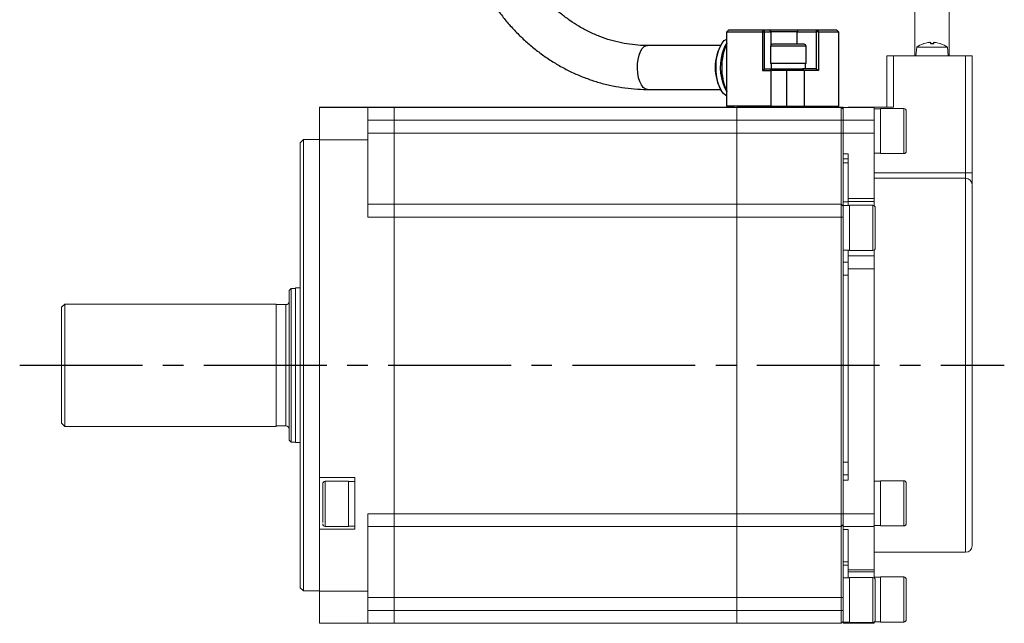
# Model space of a CAD drawing. Header units: millimetres. Extents: x -8104 to -7808, y 403 to 692.
# Tile 2 of 3: x -7961 to -7808, y 533 to 626. Entities that reach past the tile are written whole.
import ezdxf

# ---------------------------------------------------------------- set-up
doc = ezdxf.new("R2010")
doc.units = ezdxf.units.MM
doc.linetypes.add('CENTER2', pattern=[28.575, 19.05, -3.175, 3.175, -3.175])
doc.layers.add('Center', color=1, linetype='CENTER2')

msp = doc.modelspace()

# ---------------------------------------------------------------- linework, layer by layer
at = {"color": 7, "linetype": 'Continuous', "lineweight": 15}
for p, q in [((-7822.33, 651.48), (-7822.33, 620.68)), ((-7817.03, 620.68), (-7817.03, 651.48)), ((-7822.06, 621.99), (-7822.18, 620.68)), ((-7821, 622.55), (-7820.32, 622.73)), ((-7820.32, 622.73), (-7821, 622.55)), ((-7819.93, 622.55), (-7819.87, 622.72)), ((-7819.86, 622.56), (-7819.87, 622.73)), ((-7819.86, 622.56), (-7819.87, 622.73)), ((-7819.48, 622.73), (-7819.5, 622.56)), ((-7819.48, 622.73), (-7819.5, 622.56)), ((-7819.48, 622.72), (-7819.43, 622.55)), ((-7818.36, 622.55), (-7819.03, 622.73)), ((-7819.03, 622.73), (-7818.36, 622.55)), ((-7817.18, 620.68), (-7817.29, 621.99)), ((-7826.68, 620.69), (-7825.44, 620.69)), ((-7826.68, 620.69), (-7826.68, 620.69)), ((-7826.68, 620.69), (-7826.68, 620.68)), ((-7826.68, 620.69), (-7825.18, 620.69)), ((-7826.68, 620.68), (-7826.68, 620.68)), ((-7825.44, 620.68), (-7826.68, 620.68)), ((-7826.68, 612.68), (-7826.68, 620.68)), ((-7825.18, 620.68), (-7826.68, 620.68)), ((-7825.68, 620.69), (-7822.33, 620.69)), ((-7825.68, 620.68), (-7825.68, 612.68)), ((-7813.68, 620.68), (-7825.68, 620.68)), ((-7825.44, 620.69), (-7825.44, 620.69)), ((-7825.44, 620.69), (-7825.44, 620.69)), ((-7825.44, 620.69), (-7822.33, 620.69)), ((-7825.44, 620.68), (-7825.44, 620.68)), ((-7813.92, 620.68), (-7825.44, 620.68)), ((-7825.44, 620.68), (-7825.44, 620.68)), ((-7825.18, 620.69), (-7825.18, 620.69)), ((-7822.33, 620.69), (-7825.18, 620.69)), ((-7825.18, 620.68), (-7814.18, 620.68)), ((-7825.18, 620.68), (-7825.18, 620.68)), ((-7825.18, 620.68), (-7825.18, 620.68)), ((-7817.03, 620.69), (-7813.68, 620.69)), ((-7817.03, 620.69), (-7813.92, 620.69)), ((-7814.18, 620.69), (-7817.03, 620.69)), ((-7814.48, 602.53), (-7814.48, 620.68)), ((-7814.18, 620.69), (-7814.18, 620.69)), ((-7814.18, 620.69), (-7813.48, 620.69)), ((-7813.48, 620.68), (-7814.18, 620.68)), ((-7814.18, 620.68), (-7814.18, 620.68)), ((-7814.18, 620.68), (-7814.18, 620.68)), ((-7813.92, 620.69), (-7813.92, 620.69)), ((-7813.92, 620.69), (-7813.92, 620.69)), ((-7813.92, 620.69), (-7813.48, 620.69)), ((-7813.92, 620.68), (-7813.92, 620.68)), ((-7813.48, 620.68), (-7813.92, 620.68)), ((-7813.92, 620.68), (-7813.92, 620.68)), ((-7813.48, 620.69), (-7813.48, 620.69)), ((-7813.48, 620.68), (-7813.48, 620.69)), ((-7813.48, 602.53), (-7813.48, 620.68)), ((-7813.48, 620.68), (-7813.48, 620.68)), ((-7914.68, 612.69), (-7907.18, 612.69)), ((-7914.68, 612.67), (-7914.68, 612.69)), ((-7914.68, 612.67), (-7907.18, 612.67)), ((-7914.68, 607.66), (-7914.68, 612.67)), ((-7909.18, 612.67), (-7914.68, 612.67)), ((-7914.68, 612.67), (-7909.18, 612.67)), ((-7914.68, 612.67), (-7914.68, 612.67)), ((-7914.68, 612.67), (-7914.68, 612.67)), ((-7909.18, 612.67), (-7909.18, 612.67)), ((-7907.18, 612.69), (-7907.18, 612.69)), ((-7903.08, 612.69), (-7907.18, 612.69)), ((-7907.18, 607.66), (-7907.18, 612.67)), ((-7907.18, 612.67), (-7903.08, 612.67)), ((-7907.18, 612.67), (-7907.18, 612.67)), ((-7903.08, 612.67), (-7903.08, 612.69)), ((-7903.08, 612.69), (-7850.47, 612.69)), ((-7903.08, 610.67), (-7903.08, 612.67)), ((-7903.08, 612.67), (-7849.98, 612.67)), ((-7850.34, 612.68), (-7850.47, 612.68)), ((-7849.98, 612.67), (-7833.78, 612.67)), ((-7849.98, 612.67), (-7849.98, 610.67)), ((-7849.98, 612.67), (-7849.98, 612.67)), ((-7842.1, 612.67), (-7849.84, 612.67)), ((-7833.62, 612.68), (-7840.73, 612.67)), ((-7833.78, 612.68), (-7833.78, 612.67)), ((-7833.78, 612.67), (-7833.78, 610.67)), ((-7833.78, 612.67), (-7833.48, 612.37)), ((-7833.48, 612.39), (-7833.77, 612.68)), ((-7833.48, 612.67), (-7828.68, 612.67)), ((-7833.48, 612.67), (-7833.48, 610.67)), ((-7832.68, 612.67), (-7833.48, 612.67)), ((-7833.48, 612.67), (-7833.48, 612.67)), ((-7828.68, 612.68), (-7832.68, 612.68)), ((-7832.68, 612.67), (-7832.68, 612.68)), ((-7828.68, 612.69), (-7828.68, 612.68)), ((-7826.68, 612.69), (-7828.68, 612.69)), ((-7828.68, 612.68), (-7825.68, 612.68)), ((-7828.68, 612.67), (-7828.68, 612.68)), ((-7828.68, 610.67), (-7828.68, 612.67)), ((-7827.68, 612.45), (-7828.68, 612.45)), ((-7824.08, 612.5), (-7827.68, 612.5)), ((-7827.68, 605.5), (-7827.68, 612.5)), ((-7907.18, 610.67), (-7903.08, 610.67)), ((-7903.08, 608.67), (-7903.08, 610.67)), ((-7903.08, 610.67), (-7849.98, 610.67)), ((-7849.98, 610.67), (-7833.78, 610.67)), ((-7849.98, 610.67), (-7849.98, 608.67)), ((-7833.78, 610.67), (-7833.48, 610.67)), ((-7833.78, 610.67), (-7833.78, 608.67)), ((-7833.48, 610.67), (-7828.68, 610.67)), ((-7833.48, 608.67), (-7833.48, 610.67)), ((-7828.68, 608.67), (-7828.68, 610.67)), ((-7907.18, 608.67), (-7903.08, 608.67)), ((-7903.08, 597.67), (-7903.08, 608.67)), ((-7903.08, 608.67), (-7849.98, 608.67)), ((-7849.98, 608.67), (-7833.78, 608.67)), ((-7849.98, 597.67), (-7849.98, 608.67)), ((-7833.78, 608.67), (-7833.48, 608.67)), ((-7833.78, 597.67), (-7833.78, 608.67)), ((-7833.48, 605.47), (-7833.48, 608.67)), ((-7833.48, 608.67), (-7828.68, 608.67)), ((-7828.68, 608.67), (-7828.68, 598.54)), ((-7917.18, 607.68), (-7917.68, 607.18)), ((-7917.68, 607.18), (-7917.68, 538.18)), ((-7914.68, 607.68), (-7917.18, 607.68)), ((-7917.18, 607.68), (-7917.18, 537.68)), ((-7907.18, 607.66), (-7914.68, 607.66)), ((-7914.68, 555.26), (-7914.68, 607.66)), ((-7907.18, 595.66), (-7907.18, 607.66)), ((-7832.68, 605.47), (-7833.48, 605.47)), ((-7833.48, 597.44), (-7833.48, 605.47)), ((-7832.68, 598.54), (-7832.68, 605.47)), ((-7828.68, 605.55), (-7827.68, 605.55)), ((-7827.68, 605.5), (-7824.08, 605.5)), ((-7828.68, 602.53), (-7813.48, 602.53)), ((-7814.48, 601.68), (-7828.68, 601.68)), ((-7903.08, 597.67), (-7907.18, 597.67)), ((-7903.08, 597.67), (-7907.18, 597.67)), ((-7903.08, 595.66), (-7903.08, 597.67)), ((-7903.08, 597.67), (-7903.08, 597.67)), ((-7903.08, 597.67), (-7849.98, 597.67)), ((-7849.98, 597.67), (-7903.08, 597.67)), ((-7849.98, 597.67), (-7833.78, 597.67)), ((-7849.98, 597.67), (-7849.98, 595.66)), ((-7833.78, 597.67), (-7849.98, 597.67)), ((-7849.98, 597.67), (-7849.98, 597.67)), ((-7833.78, 597.67), (-7833.78, 595.66)), ((-7833.78, 597.67), (-7833.48, 597.37)), ((-7833.78, 597.67), (-7833.78, 597.67)), ((-7833.48, 597.37), (-7833.78, 597.67)), ((-7832.48, 597.44), (-7833.48, 597.44)), ((-7833.48, 597.37), (-7833.48, 597.44)), ((-7833.48, 595.66), (-7833.48, 597.37)), ((-7833.48, 597.37), (-7833.48, 597.37)), ((-7828.68, 598.54), (-7832.68, 598.54)), ((-7832.68, 598.54), (-7832.68, 598.08)), ((-7832.68, 598.08), (-7828.68, 598.08)), ((-7832.68, 597.44), (-7832.68, 598.08)), ((-7828.88, 597.49), (-7832.48, 597.49)), ((-7832.48, 590.49), (-7832.48, 597.49)), ((-7828.68, 598.08), (-7828.68, 598.54)), ((-7828.68, 598.08), (-7828.68, 597.44)), ((-7903.08, 595.66), (-7907.18, 595.66)), ((-7903.08, 549.66), (-7903.08, 595.66)), ((-7903.08, 595.66), (-7849.98, 595.66)), ((-7849.98, 595.66), (-7833.78, 595.66)), ((-7849.98, 595.66), (-7849.98, 549.66)), ((-7833.78, 595.66), (-7833.48, 595.66)), ((-7833.78, 595.66), (-7833.78, 549.66)), ((-7833.48, 594.71), (-7833.48, 595.66)), ((-7833.48, 593.27), (-7833.48, 594.71)), ((-7833.48, 554.86), (-7833.48, 593.27)), ((-7833.48, 590.54), (-7832.48, 590.54)), ((-7832.68, 589.67), (-7832.68, 590.54)), ((-7828.68, 589.67), (-7832.68, 589.67)), ((-7832.68, 587.66), (-7832.68, 589.67)), ((-7828.68, 589.67), (-7832.68, 589.67)), ((-7832.68, 589.67), (-7832.68, 589.67)), ((-7832.48, 590.49), (-7828.88, 590.49)), ((-7828.68, 590.55), (-7828.68, 589.67)), ((-7828.68, 587.66), (-7828.68, 589.67)), ((-7828.68, 589.67), (-7828.68, 589.67)), ((-7832.68, 587.66), (-7828.68, 587.66)), ((-7832.68, 554.86), (-7832.68, 587.66)), ((-7828.68, 549.66), (-7828.68, 587.66)), ((-7919.08, 584.58), (-7919.38, 584.28)), ((-7919.38, 584.28), (-7919.38, 561.08)), ((-7918.38, 584.58), (-7919.08, 584.58)), ((-7919.08, 584.58), (-7919.08, 572.68)), ((-7917.68, 584.68), (-7918.38, 584.68)), ((-7918.38, 584.68), (-7918.38, 572.68)), ((-7954.18, 582.18), (-7954.68, 581.68)), ((-7921.38, 582.18), (-7954.18, 582.18)), ((-7954.18, 582.18), (-7954.18, 572.68)), ((-7921.38, 582.18), (-7921.38, 572.68)), ((-7919.88, 582.08), (-7921.38, 582.08)), ((-7954.68, 581.68), (-7954.68, 572.68)), ((-7954.68, 572.68), (-7954.68, 563.68)), ((-7954.18, 572.68), (-7954.18, 563.18)), ((-7921.38, 572.68), (-7921.38, 563.18)), ((-7919.08, 572.68), (-7919.08, 560.78)), ((-7918.38, 572.68), (-7918.38, 560.68)), ((-7954.68, 563.68), (-7954.18, 563.18)), ((-7954.18, 563.18), (-7921.38, 563.18)), ((-7921.38, 563.28), (-7919.88, 563.28)), ((-7919.38, 561.08), (-7919.08, 560.78)), ((-7919.08, 560.78), (-7918.38, 560.78)), ((-7918.38, 560.68), (-7917.68, 560.68)), ((-7914.68, 555.26), (-7909.18, 555.26)), ((-7914.68, 547.27), (-7914.68, 555.26)), ((-7910.18, 554.69), (-7913.78, 554.69)), ((-7910.18, 554.69), (-7910.18, 548.76)), ((-7909.18, 554.64), (-7910.18, 554.64)), ((-7909.18, 555.26), (-7909.18, 547.26)), ((-7833.48, 555.67), (-7832.68, 555.67)), ((-7832.68, 554.87), (-7833.48, 554.87)), ((-7833.48, 554.86), (-7833.48, 549.66)), ((-7832.68, 554.86), (-7833.48, 554.86)), ((-7833.48, 554.86), (-7833.48, 554.86)), ((-7827.68, 554.72), (-7828.68, 554.72)), ((-7824.08, 554.77), (-7827.68, 554.77)), ((-7827.68, 547.77), (-7827.68, 554.77)), ((-7910.18, 548.76), (-7910.18, 547.69)), ((-7907.18, 549.66), (-7903.08, 549.66)), ((-7907.18, 537.66), (-7907.18, 549.66)), ((-7903.08, 547.67), (-7903.08, 549.66)), ((-7903.08, 549.66), (-7849.98, 549.66)), ((-7849.98, 549.66), (-7833.78, 549.66)), ((-7849.98, 549.66), (-7849.98, 547.67)), ((-7833.78, 549.66), (-7833.48, 549.66)), ((-7833.78, 549.66), (-7833.78, 547.67)), ((-7833.48, 549.66), (-7828.68, 549.66)), ((-7833.48, 549.66), (-7833.48, 547.67)), ((-7828.68, 547.67), (-7828.68, 549.66)), ((-7909.18, 547.27), (-7914.68, 547.27)), ((-7914.68, 547.26), (-7914.68, 547.27)), ((-7909.18, 547.26), (-7914.68, 547.26)), ((-7914.68, 537.66), (-7914.68, 547.26)), ((-7913.78, 547.69), (-7910.18, 547.69)), ((-7910.18, 547.74), (-7909.18, 547.74)), ((-7907.18, 547.67), (-7903.08, 547.67)), ((-7903.08, 536.67), (-7903.08, 547.67)), ((-7903.08, 547.67), (-7849.98, 547.67)), ((-7849.98, 547.67), (-7833.78, 547.67)), ((-7849.98, 536.67), (-7849.98, 547.67)), ((-7833.78, 547.67), (-7833.48, 547.97)), ((-7833.78, 536.67), (-7833.78, 547.67)), ((-7833.48, 547.67), (-7828.68, 547.67)), ((-7833.48, 547.19), (-7833.48, 547.67)), ((-7832.68, 547.19), (-7833.48, 547.19)), ((-7833.48, 536.67), (-7833.48, 547.18)), ((-7832.68, 540.97), (-7832.68, 547.19)), ((-7828.68, 547.82), (-7827.68, 547.82)), ((-7828.68, 547.67), (-7828.68, 540.97)), ((-7827.68, 547.77), (-7824.08, 547.77)), ((-7828.68, 543.68), (-7814.48, 543.68)), ((-7833.48, 541.67), (-7832.68, 541.67)), ((-7828.68, 540.97), (-7832.68, 540.97)), ((-7832.68, 540.97), (-7832.68, 540.67)), ((-7832.68, 540.67), (-7828.68, 540.67)), ((-7832.68, 539.72), (-7832.68, 540.67)), ((-7828.68, 540.67), (-7828.68, 540.97)), ((-7828.68, 540.67), (-7828.68, 539.72)), ((-7832.48, 539.72), (-7833.48, 539.72)), ((-7828.88, 539.77), (-7832.48, 539.77)), ((-7832.48, 532.77), (-7832.48, 539.77)), ((-7827.68, 539.81), (-7828.68, 539.81)), ((-7824.08, 539.86), (-7827.68, 539.86)), ((-7827.68, 539.86), (-7827.68, 539.86)), ((-7827.68, 532.86), (-7827.68, 539.86)), ((-7823.68, 533.29), (-7823.68, 539.46)), ((-7917.68, 538.18), (-7917.18, 537.68)), ((-7917.18, 537.68), (-7914.68, 537.68)), ((-7914.68, 537.66), (-7907.18, 537.66)), ((-7914.68, 532.67), (-7914.68, 537.66)), ((-7907.18, 532.67), (-7907.18, 537.66)), ((-7903.08, 536.67), (-7907.18, 536.67)), ((-7903.08, 534.67), (-7903.08, 536.67)), ((-7849.98, 536.67), (-7903.08, 536.67)), ((-7833.78, 536.67), (-7849.98, 536.67)), ((-7849.98, 536.67), (-7849.98, 534.67)), ((-7833.48, 536.67), (-7833.78, 536.67)), ((-7833.78, 536.67), (-7833.78, 534.67)), ((-7833.48, 536.42), (-7833.48, 536.67)), ((-7833.48, 536.12), (-7833.48, 536.42)), ((-7833.48, 534.67), (-7833.48, 536.12)), ((-7903.08, 534.67), (-7907.18, 534.67)), ((-7903.08, 532.67), (-7903.08, 534.67)), ((-7903.08, 534.67), (-7849.98, 534.67)), ((-7849.98, 534.67), (-7833.78, 534.67)), ((-7849.98, 534.67), (-7849.98, 532.67)), ((-7833.78, 534.67), (-7833.48, 534.67)), ((-7833.78, 534.67), (-7833.78, 532.67)), ((-7833.48, 532.97), (-7833.48, 534.67)), ((-7833.78, 532.67), (-7833.48, 532.97)), ((-7833.48, 532.82), (-7833.48, 532.97)), ((-7914.68, 532.67), (-7907.18, 532.67)), ((-7903.08, 532.67), (-7907.18, 532.67)), ((-7903.08, 532.67), (-7849.98, 532.67)), ((-7849.98, 532.67), (-7833.78, 532.67)), ((-7833.48, 532.82), (-7832.48, 532.82)), ((-7833.48, 532.82), (-7833.48, 532.69)), ((-7832.68, 532.69), (-7833.48, 532.69)), ((-7832.68, 532.67), (-7832.68, 532.82)), ((-7832.68, 532.67), (-7828.68, 532.67)), ((-7832.48, 532.77), (-7828.88, 532.77)), ((-7828.68, 532.67), (-7828.68, 532.82)), ((-7828.57, 532.91), (-7827.68, 532.91)), ((-7827.68, 532.86), (-7824.08, 532.86))]:
    msp.add_line(p, q, dxfattribs=at)
at = {"color": 7, "linetype": 'Continuous', "lineweight": 25}
for p, q in [((-7851.22, 624.68), (-7851.52, 624.38)), ((-7851.21, 624.68), (-7851.51, 624.38)), ((-7851.22, 624.68), (-7851.21, 624.68)), ((-7851.21, 624.68), (-7845.83, 624.68)), ((-7845.96, 624.38), (-7845.83, 624.68)), ((-7845.83, 624.68), (-7845.67, 624.38)), ((-7845.83, 624.68), (-7844.9, 624.68)), ((-7844.63, 624.38), (-7844.9, 624.68)), ((-7844.9, 624.68), (-7840.44, 624.68)), ((-7840.44, 624.68), (-7840.58, 624.38)), ((-7840.44, 624.68), (-7837.53, 624.68)), ((-7837.67, 624.38), (-7837.53, 624.68)), ((-7837.53, 624.68), (-7837.27, 624.38)), ((-7837.53, 624.68), (-7834.5, 624.68)), ((-7834.5, 624.68), (-7834.2, 624.38)), ((-7851.51, 624.38), (-7851.52, 624.38)), ((-7851.52, 612.87), (-7851.52, 624.38)), ((-7851.51, 612.87), (-7851.51, 624.38)), ((-7851.51, 624.38), (-7845.97, 624.38)), ((-7845.97, 624.38), (-7845.97, 618.37)), ((-7845.97, 624.38), (-7845.67, 624.38)), ((-7845.67, 618.63), (-7845.67, 624.38)), ((-7845.67, 624.38), (-7844.63, 624.38)), ((-7840.58, 624.38), (-7844.63, 624.38)), ((-7840.58, 624.38), (-7837.67, 624.38)), ((-7837.67, 624.38), (-7837.67, 618.67)), ((-7837.27, 624.38), (-7837.67, 624.38)), ((-7837.27, 624.38), (-7837.27, 618.37)), ((-7837.27, 624.38), (-7834.2, 624.38)), ((-7834.2, 624.38), (-7834.2, 612.87)), ((-7852.5, 622.27), (-7863.81, 622.27)), ((-7852.2, 622.7), (-7852.32, 622.53)), ((-7844.73, 622.17), (-7844.73, 619.47)), ((-7839.86, 622.47), (-7844.43, 622.47)), ((-7839.53, 622.47), (-7839.86, 622.47)), ((-7839.23, 619.47), (-7839.23, 622.17)), ((-7845.97, 618.37), (-7845.67, 618.63)), ((-7845.64, 618.67), (-7845.67, 618.63)), ((-7845.64, 618.67), (-7844.46, 618.67)), ((-7843.35, 619.47), (-7844.73, 619.47)), ((-7844.67, 618.37), (-7844.46, 618.67)), ((-7844.64, 619.47), (-7844.64, 618.67)), ((-7844.46, 618.67), (-7842.21, 618.67)), ((-7839.23, 619.47), (-7843.35, 619.47)), ((-7842.21, 618.67), (-7842.24, 618.37)), ((-7842.21, 618.67), (-7839.75, 618.67)), ((-7839.75, 618.67), (-7839.54, 618.37)), ((-7837.67, 618.67), (-7839.75, 618.67)), ((-7839.32, 618.67), (-7839.32, 619.47)), ((-7837.67, 618.67), (-7837.27, 618.37)), ((-7845.97, 618.37), (-7844.67, 618.37)), ((-7844.67, 618.37), (-7844.67, 612.87)), ((-7842.24, 618.37), (-7844.67, 618.37)), ((-7842.24, 618.37), (-7842.24, 612.87)), ((-7839.54, 618.37), (-7842.24, 618.37)), ((-7839.54, 618.37), (-7839.54, 612.87)), ((-7837.27, 618.37), (-7839.54, 618.37)), ((-7863.81, 615.47), (-7852.5, 615.47)), ((-7852.32, 615.21), (-7852.2, 615.03)), ((-7851.32, 612.67), (-7851.52, 612.87)), ((-7851.52, 612.87), (-7851.51, 612.87)), ((-7851.51, 612.87), (-7851.31, 612.67)), ((-7844.67, 612.87), (-7851.51, 612.87)), ((-7833.78, 612.67), (-7849.98, 612.67)), ((-7844.67, 612.87), (-7842.24, 612.87)), ((-7844.53, 612.67), (-7844.67, 612.87)), ((-7842.24, 612.87), (-7839.54, 612.87)), ((-7842.24, 612.87), (-7842.22, 612.67)), ((-7839.68, 612.67), (-7839.54, 612.87)), ((-7839.54, 612.87), (-7834.2, 612.87)), ((-7834.2, 612.87), (-7834.4, 612.67)), ((-7833.48, 612.37), (-7833.78, 612.67)), ((-7833.78, 612.67), (-7833.48, 612.67))]:
    msp.add_line(p, q, dxfattribs=at)
at = {"color": 8, "linetype": 'Continuous', "lineweight": 25}
for p, q in [((-7844.63, 622.38), (-7844.63, 624.38)), ((-7840.58, 622.47), (-7840.58, 624.38)), ((-7843.35, 622.17), (-7844.73, 622.17)), ((-7839.23, 622.17), (-7843.35, 622.17))]:
    msp.add_line(p, q, dxfattribs=at)
at = {"color": 8, "linetype": 'Continuous', "lineweight": 15}
for p, q in [((-7819.87, 622.72), (-7819.86, 622.56)), ((-7819.48, 622.72), (-7819.5, 622.56)), ((-7824.08, 605.5), (-7824.08, 612.5)), ((-7833.48, 604.67), (-7832.68, 604.67)), ((-7832.68, 604.67), (-7833.48, 604.67)), ((-7833.48, 604.05), (-7832.68, 604.05)), ((-7814.48, 602.53), (-7814.48, 601.68)), ((-7814.48, 543.68), (-7814.48, 601.68)), ((-7832.68, 598.02), (-7833.48, 598.02)), ((-7828.88, 590.49), (-7828.88, 597.49)), ((-7832.68, 588.67), (-7833.48, 588.67)), ((-7832.68, 588.67), (-7833.48, 588.67)), ((-7833.48, 586.66), (-7832.68, 586.66)), ((-7919.88, 572.68), (-7919.88, 582.08)), ((-7919.88, 563.28), (-7919.88, 572.68)), ((-7832.68, 557.66), (-7833.48, 557.66)), ((-7913.78, 554.69), (-7913.78, 548.76)), ((-7824.08, 547.77), (-7824.08, 554.77)), ((-7913.78, 548.76), (-7913.78, 547.69)), ((-7832.68, 542.21), (-7833.48, 542.21)), ((-7828.88, 532.77), (-7828.88, 539.77)), ((-7824.08, 539.86), (-7824.08, 539.86)), ((-7824.08, 532.86), (-7824.08, 539.86))]:
    msp.add_line(p, q, dxfattribs=at)
at = {"color": 7, "linetype": 'Continuous', "lineweight": 25, "flags": 128}
msp.add_lwpolyline([(-7851.52, 614.46), (-7851.66, 614.53), (-7852.03, 614.84), (-7852.37, 615.29), (-7852.66, 615.87), (-7852.89, 616.56), (-7853.06, 617.34), (-7853.16, 618.16), (-7853.19, 619.02), (-7853.14, 619.87), (-7853.01, 620.68), (-7852.82, 621.43), (-7852.56, 622.08), (-7852.25, 622.62), (-7851.9, 623.02), (-7851.52, 623.27)], dxfattribs=at)
at = {"color": 8, "linetype": 'Continuous', "lineweight": 25, "flags": 128}
msp.add_lwpolyline([(-7863.81, 615.47), (-7864.15, 615.55), (-7864.48, 615.78), (-7864.77, 616.16), (-7865.02, 616.67), (-7865.21, 617.27), (-7865.33, 617.96), (-7865.39, 618.68), (-7865.37, 619.42), (-7865.28, 620.12), (-7865.12, 620.77), (-7864.9, 621.33), (-7864.63, 621.78), (-7864.32, 622.09), (-7863.98, 622.25), (-7863.81, 622.27)], dxfattribs=at)
at = {"color": 7, "linetype": 'Continuous', "lineweight": 15, "flags": 128}
for points in [[(-7819.68, 621.99), (-7820.3, 621.99), (-7820.87, 621.99), (-7821.36, 621.99), (-7821.74, 621.99), (-7821.98, 621.99), (-7822.06, 621.99), (-7822.06, 621.99)], [(-7819.43, 622.56), (-7819.49, 622.56), (-7819.55, 622.56), (-7819.62, 622.56), (-7819.68, 622.56), (-7819.74, 622.56), (-7819.8, 622.56), (-7819.86, 622.56), (-7819.93, 622.56)], [(-7819.43, 622.55), (-7819.49, 622.55), (-7819.55, 622.55), (-7819.62, 622.55), (-7819.68, 622.55), (-7819.74, 622.55), (-7819.8, 622.55), (-7819.87, 622.55), (-7819.93, 622.55)], [(-7819.5, 622.56), (-7819.55, 622.56), (-7819.62, 622.56), (-7819.68, 622.56), (-7819.74, 622.56), (-7819.8, 622.56), (-7819.86, 622.56)], [(-7817.29, 621.99), (-7817.29, 621.99), (-7817.37, 621.99), (-7817.61, 621.99), (-7817.99, 621.99), (-7818.49, 621.99), (-7819.06, 621.99), (-7819.68, 621.99)], [(-7826.68, 620.69), (-7826.66, 620.69), (-7826.6, 620.69), (-7826.51, 620.69), (-7826.38, 620.69), (-7826.23, 620.69), (-7826.06, 620.69), (-7825.87, 620.69), (-7825.68, 620.69)], [(-7826.68, 620.68), (-7826.66, 620.68), (-7826.6, 620.68), (-7826.51, 620.68), (-7826.38, 620.68), (-7826.23, 620.68), (-7826.06, 620.68), (-7825.87, 620.68), (-7825.68, 620.68)], [(-7822.18, 620.68), (-7822.32, 620.68), (-7822.6, 620.69), (-7822.72, 620.69), (-7822.68, 620.69), (-7822.48, 620.69), (-7822.33, 620.69)], [(-7817.18, 620.68), (-7817.26, 620.68), (-7817.51, 620.68), (-7817.91, 620.68), (-7818.43, 620.68), (-7819.03, 620.68), (-7819.68, 620.68), (-7820.32, 620.68), (-7820.93, 620.68), (-7821.45, 620.68), (-7821.84, 620.68), (-7822.09, 620.68), (-7822.18, 620.68), (-7822.18, 620.68)], [(-7817.03, 620.69), (-7816.88, 620.69), (-7816.67, 620.69), (-7816.63, 620.69), (-7816.76, 620.69), (-7817.04, 620.68), (-7817.18, 620.68)], [(-7813.48, 620.69), (-7813.48, 620.69), (-7813.68, 620.69)], [(-7813.68, 620.68), (-7813.48, 620.68), (-7813.48, 620.68)], [(-7840.73, 612.67), (-7840.85, 612.67), (-7840.99, 612.67), (-7841.16, 612.67), (-7841.34, 612.67), (-7841.53, 612.67), (-7841.73, 612.67), (-7841.92, 612.67), (-7842.1, 612.67)], [(-7826.68, 612.68), (-7826.66, 612.68), (-7826.6, 612.68), (-7826.51, 612.68), (-7826.38, 612.68), (-7826.23, 612.68), (-7826.06, 612.68), (-7825.87, 612.68), (-7825.68, 612.68)]]:
    msp.add_lwpolyline(points, dxfattribs=at)
at = {"color": 7, "linetype": 'Continuous', "lineweight": 25}
for centre, radius, start, end in [((-7846.16, 618.87), 7.17, 149.291, 210.709), ((-7843.27, 618.87), 9.04, 156.0226, 203.9774), ((-7847.64, 620.01), 4.69, 145.8257, 167.0642), ((-7844.43, 622.17), 0.3, 90, 180), ((-7839.53, 622.17), 0.3, 0, 90), ((-7844.62, 618.91), 7.9, 164.2065, 208.9834)]:
    msp.add_arc(centre, radius, start, end, dxfattribs=at)
at = {"color": 7, "linetype": 'Continuous', "lineweight": 15}
for centre, radius, start, end in [((-7819.68, 618.78), 4, 109.584, 126.6074), ((-7820.98, 622.45), 0.108, 89.986, 109.5968), ((-7818.37, 622.45), 0.108, 70.4032, 90.014), ((-7819.68, 618.78), 4, 53.3926, 70.4159), ((-7849.91, 883.81), 271.14, 269.9109, 270.0165), ((-7833.6, 644.74), 32.06, 269.9617, 270.2009), ((-7824.08, 612.1), 0.4, 0, 90), ((-7824.08, 605.9), 0.4, 270, 0), ((-7814.48, 600.68), 1, 0, 90), ((-7828.88, 597.09), 0.4, 0, 90), ((-7828.88, 590.89), 0.4, 270, 0), ((-7919.88, 582.58), 0.5, 270, 0), ((-7919.88, 562.78), 0.5, 0, 90), ((-7913.78, 554.29), 0.4, 90, 180), ((-7824.08, 554.37), 0.4, 0, 90), ((-7913.78, 548.09), 0.4, 180, 270), ((-7824.08, 548.17), 0.4, 270, 0), ((-7814.48, 544.68), 1, 270, 0), ((-7828.88, 539.37), 0.4, 0, 90), ((-7824.08, 539.46), 0.4, 0, 90), ((-7828.88, 533.17), 0.4, 270, 0), ((-7824.08, 533.26), 0.4, 270, 0)]:
    msp.add_arc(centre, radius, start, end, dxfattribs=at)
at = {"color": 8, "linetype": 'Continuous', "lineweight": 15}
for centre, start, end in [((-7821, 624.97), 269.5044, 270.0568), ((-7818.36, 624.97), 269.9432, 270.4956)]:
    msp.add_arc(centre, 2.42, start, end, dxfattribs=at)
at = {"color": 7, "linetype": 'Continuous', "lineweight": 25}
for points, knots in [([(-7893.78, 648.87), (-7893.77, 648.12), (-7893.75, 647.07), (-7893.64, 645.52), (-7893.5, 644.21), (-7893.27, 642.64), (-7892.95, 641.01), (-7892.55, 639.31), (-7892.04, 637.59), (-7891.43, 635.86), (-7890.73, 634.13), (-7889.92, 632.43), (-7889.02, 630.76), (-7888.02, 629.13), (-7886.92, 627.56), (-7885.73, 626.05), (-7884.45, 624.61), (-7883.08, 623.25), (-7881.64, 621.99), (-7880.12, 620.81), (-7878.52, 619.74), (-7876.87, 618.77), (-7875.15, 617.92), (-7873.37, 617.19), (-7871.55, 616.57), (-7869.69, 616.09), (-7867.79, 615.74), (-7865.87, 615.53), (-7864.54, 615.45), (-7863.85, 615.47), (-7863.81, 615.47)], [0, 0, 0, 0, 0.042882, 0.060297, 0.089206, 0.119244, 0.151483, 0.185148, 0.219927, 0.255571, 0.291903, 0.328793, 0.366145, 0.403885, 0.441956, 0.480314, 0.518925, 0.557764, 0.596811, 0.636052, 0.675476, 0.715079, 0.754858, 0.794815, 0.834956, 0.875287, 0.915819, 0.956565, 0.99754, 1, 1, 1, 1]), ([(-7863.81, 622.28), (-7864.03, 622.28), (-7864.81, 622.26), (-7866.16, 622.39), (-7867.86, 622.65), (-7869.55, 623.07), (-7871.22, 623.64), (-7872.87, 624.36), (-7874.41, 625.19), (-7875.85, 626.12), (-7877.18, 627.12), (-7878.45, 628.23), (-7879.64, 629.42), (-7880.76, 630.71), (-7881.8, 632.08), (-7882.75, 633.53), (-7883.62, 635.04), (-7884.39, 636.61), (-7885.06, 638.22), (-7885.63, 639.88), (-7886.1, 641.54), (-7886.45, 643.16), (-7886.69, 644.62), (-7886.84, 645.91), (-7886.95, 647.29), (-7886.97, 648.27), (-7886.98, 648.87)], [0, 0, 0, 0, 0.018027, 0.065251, 0.112878, 0.160888, 0.209263, 0.257989, 0.307058, 0.350958, 0.394739, 0.438399, 0.48194, 0.525366, 0.568674, 0.611857, 0.654898, 0.697763, 0.74039, 0.782655, 0.824297, 0.864665, 0.901623, 0.930425, 0.9574, 1, 1, 1, 1])]:
    msp.add_open_spline(points, degree=3, knots=knots, dxfattribs=at)
at = {"color": 7, "linetype": 'Continuous', "lineweight": 15}
for points, knots in [([(-7819.87, 622.72), (-7819.88, 622.73), (-7819.88, 622.75), (-7819.94, 622.76), (-7820.03, 622.76), (-7820.15, 622.75), (-7820.26, 622.74), (-7820.31, 622.73), (-7820.32, 622.73)], [0, 0, 0, 0, 0.193098, 0.386319, 0.576461, 0.764848, 0.954274, 1, 1, 1, 1]), ([(-7819.92, 622.55), (-7819.92, 622.55), (-7819.92, 622.56), (-7819.93, 622.56), (-7819.93, 622.55), (-7819.93, 622.55)], [0, 0, 0, 0, 0.213529, 0.803444, 1, 1, 1, 1]), ([(-7819.03, 622.73), (-7819.08, 622.73), (-7819.17, 622.75), (-7819.3, 622.76), (-7819.4, 622.76), (-7819.47, 622.75), (-7819.48, 622.74), (-7819.48, 622.73), (-7819.48, 622.72)], [0, 0, 0, 0, 0.193098, 0.386319, 0.57646, 0.764848, 0.954273, 1, 1, 1, 1]), ([(-7819.43, 622.55), (-7819.43, 622.55), (-7819.43, 622.56), (-7819.43, 622.55), (-7819.43, 622.55)], [0, 0, 0, 0, 0.584448, 1, 1, 1, 1]), ([(-7823.68, 605.92), (-7823.68, 605.94), (-7823.68, 605.97), (-7823.68, 606.3), (-7823.68, 606.67), (-7823.68, 607.14), (-7823.68, 607.84), (-7823.68, 608.82), (-7823.68, 609.82), (-7823.68, 610.57), (-7823.68, 611.08), (-7823.68, 611.51), (-7823.68, 611.91), (-7823.68, 612.15), (-7823.68, 612.08), (-7823.68, 612.07)], [0, 0, 0, 0, 0.102413, 0.16758, 0.232691, 0.297858, 0.36297, 0.482691, 0.602413, 0.66758, 0.732691, 0.797858, 0.86297, 0.982691, 1, 1, 1, 1]), ([(-7813.48, 600.84), (-7813.48, 600.9), (-7813.48, 601.05), (-7813.48, 601.35), (-7813.48, 601.71), (-7813.48, 602.11), (-7813.48, 602.39), (-7813.48, 602.53)], [0, 0, 0, 0, 0.174589, 0.380812, 0.587294, 0.793581, 1, 1, 1, 1]), ([(-7813.48, 544.72), (-7813.48, 544.71), (-7813.48, 544.67), (-7813.48, 544.96), (-7813.48, 545.58), (-7813.48, 546.53), (-7813.48, 547.75), (-7813.48, 549.22), (-7813.48, 550.92), (-7813.48, 552.84), (-7813.48, 555), (-7813.48, 557.41), (-7813.48, 560.03), (-7813.48, 562.84), (-7813.48, 565.78), (-7813.48, 568.81), (-7813.48, 571.86), (-7813.48, 574.89), (-7813.48, 577.84), (-7813.48, 580.67), (-7813.48, 583.38), (-7813.48, 585.97), (-7813.48, 588.46), (-7813.48, 590.83), (-7813.48, 593.03), (-7813.48, 595.02), (-7813.48, 596.75), (-7813.48, 598.18), (-7813.48, 599.3), (-7813.48, 600.11), (-7813.48, 600.55), (-7813.48, 600.73), (-7813.48, 600.68), (-7813.48, 600.68)], [0, 0, 0, 0, 0.0137197, 0.0487685, 0.0836105, 0.1181933, 0.1518652, 0.1849255, 0.2173294, 0.2497281, 0.2827885, 0.3164655, 0.351043, 0.385885, 0.4209391, 0.4559879, 0.4908299, 0.5254127, 0.5590846, 0.5921449, 0.6245488, 0.6569475, 0.6900079, 0.7236849, 0.7582624, 0.7931044, 0.8281585, 0.8632072, 0.8980493, 0.9326321, 0.966304, 0.9993656, 1, 1, 1, 1]), ([(-7828.48, 590.91), (-7828.48, 590.91), (-7828.48, 590.86), (-7828.48, 590.98), (-7828.48, 591.18), (-7828.48, 591.51), (-7828.48, 592.07), (-7828.48, 592.94), (-7828.48, 593.94), (-7828.48, 594.75), (-7828.48, 595.35), (-7828.48, 595.89), (-7828.48, 596.48), (-7828.48, 596.99), (-7828.48, 597.05), (-7828.48, 597.07)], [0, 0, 0, 0, 0.012572, 0.077739, 0.14285, 0.208017, 0.273129, 0.39285, 0.512572, 0.577739, 0.64285, 0.708017, 0.773129, 0.89285, 1, 1, 1, 1]), ([(-7823.68, 548.19), (-7823.68, 548.21), (-7823.68, 548.24), (-7823.68, 548.57), (-7823.68, 548.94), (-7823.68, 549.41), (-7823.68, 550.11), (-7823.68, 551.09), (-7823.68, 552.09), (-7823.68, 552.83), (-7823.68, 553.35), (-7823.68, 553.78), (-7823.68, 554.18), (-7823.68, 554.42), (-7823.68, 554.35), (-7823.68, 554.34)], [0, 0, 0, 0, 0.102413, 0.16758, 0.232692, 0.297859, 0.36297, 0.482692, 0.602413, 0.66758, 0.732692, 0.797858, 0.86297, 0.982691, 1, 1, 1, 1]), ([(-7914.18, 554.29), (-7914.18, 554.28), (-7914.18, 554.27), (-7914.18, 554.02), (-7914.18, 553.48), (-7914.18, 552.65), (-7914.18, 551.88), (-7914.18, 551.24), (-7914.18, 550.61), (-7914.18, 549.82), (-7914.18, 549.35), (-7914.18, 549.04)], [0, 0, 0, 0, 0.086889, 0.173705, 0.333333, 0.492962, 0.579851, 0.666667, 0.753556, 0.840371, 1, 1, 1, 1]), ([(-7914.18, 549.04), (-7914.18, 548.77), (-7914.18, 548.46), (-7914.18, 548.32), (-7914.18, 548.3)], [0, 0, 0, 0, 0.85284, 1, 1, 1, 1]), ([(-7828.48, 533.17), (-7828.48, 533.19), (-7828.48, 533.24), (-7828.48, 533.46), (-7828.48, 533.79), (-7828.48, 534.35), (-7828.48, 535.22), (-7828.48, 536.22), (-7828.48, 537.03), (-7828.48, 537.62), (-7828.48, 538.17), (-7828.48, 538.76), (-7828.48, 539.27), (-7828.48, 539.33), (-7828.48, 539.35)], [0, 0, 0, 0, 0.065997, 0.131937, 0.197934, 0.263874, 0.38512, 0.506366, 0.572362, 0.638303, 0.704299, 0.77024, 0.891486, 1, 1, 1, 1])]:
    msp.add_open_spline(points, degree=3, knots=knots, dxfattribs=at)
at = {"layer": 'Center'}
msp.add_line((-7961.18, 572.68), (-7808.48, 572.68), dxfattribs=at)

doc.saveas('drawing.dxf')
